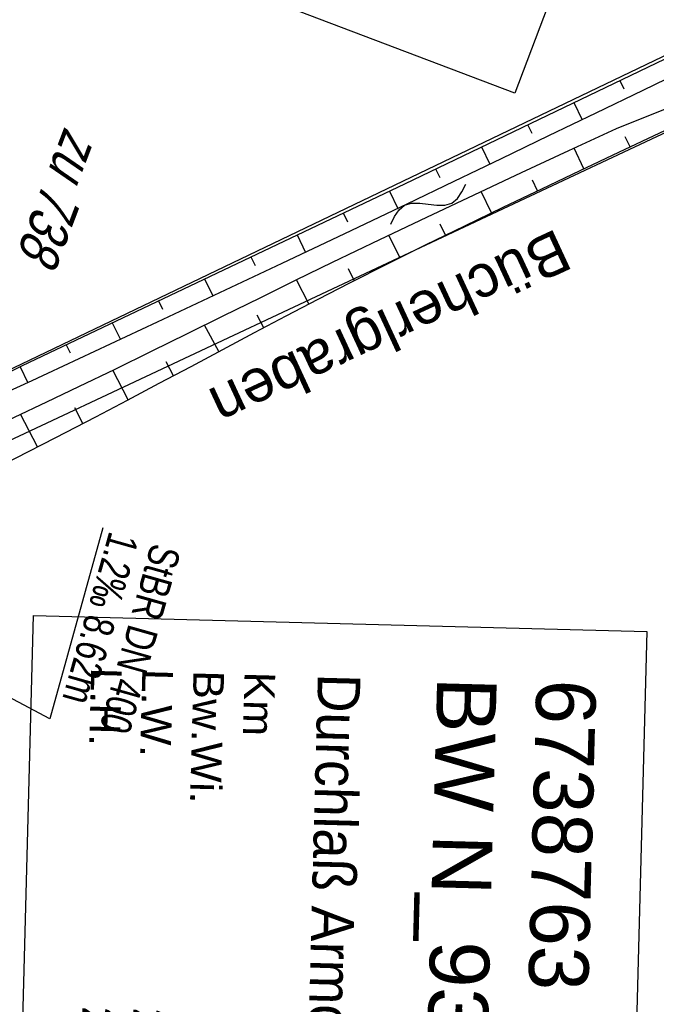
# Model space of a CAD drawing. Extents: x 508885 to 509191, y 457896 to 458644.
# Tile 52 of 57: x 509083 to 509120, y 458535 to 458593. Entities that reach past the tile are written whole.
import ezdxf

# ---------------------------------------------------------------- set-up
doc = ezdxf.new("R2010")
doc.units = 0
doc.header["$LTSCALE"] = 10
doc.header["$MEASUREMENT"] = 0
doc.linetypes.add('AUSGEZOGEN', pattern=[0])
doc.linetypes.add('LT00', pattern=[0])
doc.layers.get('0').update_dxf_attribs({"linetype": 'LT00'})
for name, color, linetype in [('--EK_Haltung-Text', 140, 'LT00'), ('--WASSER_NUTZUNG', 180, 'Continuous'), ('BW_TEXT_A', 20, 'AUSGEZOGEN'), ('BW_TEXT_B', 20, 'AUSGEZOGEN'), ('DFK_FLUR_NR', 250, 'LT00'), ('DFK_KATASTER', 250, 'LT00'), ('GEWÄSSERNAME', 255, 'Continuous'), ('V111_BOESCH', 250, 'LT00'), ('V111_BOSCHUNG', 250, 'LT00'), ('V111_RASTER', 250, 'LT00'), ('V112_BOESCH', 250, 'LT00'), ('V112_BOSCHUNG', 250, 'LT00')]:
    doc.layers.add(name, color=color, linetype=linetype)
doc.styles.add('Beschrift', font='ARIAL.TTF')
doc.styles.add('Haltungsbeschriftung', font='ARIAL.TTF', dxfattribs={"width": 0.75})
doc.styles.get("Standard").update_dxf_attribs({"font": 'ARIAL.TTF'})

# ---------------------------------------------------------------- blocks, each defined once
blk = doc.blocks.new('SYMB7251')
at = {"color": 0, "linetype": 'ByBlock'}
for points in [[(-0.25, 0), (-0.208333, 0.028889), (-0.166667, 0.051111), (-0.125, 0.06), (-0.083333, 0.051111), (-0.041667, 0.028889), (0, 0)], [(0, 0), (0.041667, -0.028889), (0.083333, -0.051111), (0.125, -0.06), (0.166667, -0.051111), (0.208333, -0.028889), (0.25, 0)]]:
    blk.add_lwpolyline(points, dxfattribs=at)

msp = doc.modelspace()

# ---------------------------------------------------------------- linework, layer by layer
at = {"layer": 'DFK_KATASTER'}
for p, q in [((509071.06, 458567.129), (509190.997, 458624.577)), ((509071.69, 458563.379), (509130.53, 458590.979))]:
    msp.add_line(p, q, dxfattribs=at)
at = {"layer": 'V111_BOESCH'}
for points in [[(509072.121, 458567.177), (509074.257, 458568.382), (509083.009, 458572.72), (509105.436, 458583.383), (509139.37, 458599.679), (509161.459, 458610.399), (509186.317, 458622.193), (509190.994, 458624.471)], [(509070.941, 458564.19), (509072.034, 458564.721), (509073.127, 458565.249), (509075.006, 458566.148), (509076.888, 458567.04), (509078.772, 458567.927), (509080.657, 458568.812), (509082.542, 458569.698), (509084.424, 458570.588), (509086.304, 458571.484), (509088.438, 458572.514), (509090.567, 458573.553), (509092.693, 458574.597), (509094.818, 458575.645), (509096.943, 458576.693), (509099.07, 458577.737), (509101.199, 458578.776), (509103.963, 458580.108), (509106.733, 458581.427), (509109.508, 458582.736), (509112.287, 458584.037), (509115.068, 458585.332), (509117.85, 458586.626), (509128.901, 458591.038)], [(509122.186, 458590.188), (509119.412, 458588.856), (509116.639, 458587.521), (509113.867, 458586.184), (509111.095, 458584.847), (509108.322, 458583.513), (509105.547, 458582.182), (509101.89, 458580.439), (509098.228, 458578.705), (509094.563, 458576.978), (509090.896, 458575.257), (509087.227, 458573.538), (509083.557, 458571.822), (509074.577, 458567.736), (509074.088, 458567.43), (509073.596, 458567.129), (509073.098, 458566.839), (509072.592, 458566.565), (509072.017, 458566.281), (509071.435, 458566.01)], [(509073.118, 458562.535), (509075.49, 458563.717), (509077.86, 458564.901), (509080.228, 458566.09), (509082.592, 458567.287), (509084.951, 458568.494), (509087.303, 458569.713), (509089.169, 458570.693), (509091.031, 458571.679), (509092.891, 458572.669), (509094.751, 458573.66), (509096.612, 458574.649), (509098.475, 458575.632), (509100.343, 458576.608), (509102.216, 458577.572), (509104.453, 458578.702), (509106.698, 458579.815), (509108.95, 458580.914), (509111.208, 458582.002), (509113.47, 458583.082), (509115.735, 458584.155), (509118.001, 458585.226), (509128.616, 458590.242)]]:
    msp.add_lwpolyline(points, dxfattribs=at)
at = {"layer": 'V111_BOSCHUNG'}
for p, q in [((509118.054, 458589.443), (509118.299, 458588.941)), ((509115.35, 458588.144), (509115.841, 458587.136)), ((509112.645, 458586.845), (509112.892, 458586.339)), ((509118.654, 458585.535), (509118.374, 458586.129)), ((509109.941, 458585.547), (509110.436, 458584.53)), ((509115.942, 458584.253), (509115.366, 458585.471)), ((509107.236, 458584.248), (509107.484, 458583.739)), ((509113.231, 458582.968), (509112.939, 458583.586)), ((509104.53, 458582.953), (509105.027, 458581.934)), ((509110.528, 458581.676), (509109.925, 458582.931)), ((509101.821, 458581.665), (509102.07, 458581.154)), ((509107.832, 458580.371), (509107.52, 458581.011)), ((509099.111, 458580.376), (509099.608, 458579.358)), ((509105.149, 458579.05), (509104.49, 458580.36)), ((509096.402, 458579.088), (509096.648, 458578.582)), ((509102.474, 458577.703), (509102.128, 458578.381)), ((509093.692, 458577.8), (509094.18, 458576.798)), ((509099.811, 458576.331), (509099.08, 458577.742)), ((509090.983, 458576.512), (509091.224, 458576.017)), ((509088.273, 458575.224), (509088.748, 458574.25)), ((509097.16, 458574.939), (509096.771, 458575.677)), ((509094.515, 458573.534), (509093.686, 458575.087)), ((509085.564, 458573.935), (509085.797, 458573.457)), ((509091.867, 458572.124), (509091.43, 458572.943)), ((509082.856, 458572.645), (509083.311, 458571.71)), ((509089.212, 458570.716), (509088.3, 458572.447)), ((509086.55, 458569.321), (509086.075, 458570.234)), ((509083.878, 458567.943), (509082.894, 458569.864))]:
    msp.add_line(p, q, dxfattribs=at)
at = {"layer": 'V111_RASTER'}
msp.add_line((509100, 458547.516), (509100, 458529.016), dxfattribs=at)
at = {"layer": 'V112_BOESCH'}
for points in [[(509072.121, 458567.177), (509074.257, 458568.382), (509083.009, 458572.72), (509105.436, 458583.383), (509139.37, 458599.679), (509161.459, 458610.399), (509186.317, 458622.193), (509190.994, 458624.471)], [(509070.941, 458564.19), (509072.034, 458564.721), (509073.127, 458565.249), (509075.006, 458566.148), (509076.888, 458567.04), (509078.772, 458567.927), (509080.657, 458568.812), (509082.542, 458569.698), (509084.425, 458570.588), (509086.304, 458571.484), (509088.438, 458572.514), (509090.567, 458573.553), (509092.693, 458574.598), (509094.818, 458575.645), (509096.943, 458576.693), (509099.07, 458577.737), (509101.199, 458578.776), (509103.963, 458580.108), (509106.733, 458581.427), (509109.508, 458582.736), (509112.287, 458584.037), (509115.068, 458585.332), (509117.85, 458586.626), (509128.901, 458591.038)], [(509122.186, 458590.188), (509119.412, 458588.856), (509116.639, 458587.521), (509113.867, 458586.184), (509111.095, 458584.847), (509108.322, 458583.513), (509105.547, 458582.182), (509101.89, 458580.439), (509098.228, 458578.705), (509094.563, 458576.978), (509090.896, 458575.256), (509087.227, 458573.538), (509083.557, 458571.822), (509074.577, 458567.736), (509074.088, 458567.43), (509073.596, 458567.129), (509073.098, 458566.839), (509072.592, 458566.565), (509072.017, 458566.281), (509071.435, 458566.01)], [(509073.118, 458562.535), (509075.49, 458563.717), (509077.86, 458564.901), (509080.228, 458566.09), (509082.592, 458567.287), (509084.951, 458568.494), (509087.303, 458569.713), (509089.169, 458570.693), (509091.031, 458571.679), (509092.891, 458572.669), (509094.751, 458573.66), (509096.612, 458574.649), (509098.475, 458575.632), (509100.343, 458576.608), (509102.216, 458577.572), (509104.453, 458578.702), (509106.698, 458579.815), (509108.95, 458580.914), (509111.208, 458582.002), (509113.47, 458583.082), (509115.735, 458584.155), (509118.001, 458585.226), (509128.616, 458590.242)]]:
    msp.add_lwpolyline(points, dxfattribs=at)
at = {"layer": 'V112_BOSCHUNG'}
for p, q in [((509118.054, 458589.443), (509118.299, 458588.94)), ((509115.35, 458588.144), (509115.841, 458587.136)), ((509112.645, 458586.845), (509112.892, 458586.339)), ((509118.654, 458585.535), (509118.374, 458586.129)), ((509109.941, 458585.547), (509110.436, 458584.53)), ((509115.942, 458584.253), (509115.366, 458585.471)), ((509107.236, 458584.248), (509107.485, 458583.739)), ((509113.231, 458582.968), (509112.939, 458583.586)), ((509104.53, 458582.953), (509105.027, 458581.934)), ((509110.528, 458581.676), (509109.925, 458582.931)), ((509101.821, 458581.665), (509102.07, 458581.154)), ((509107.832, 458580.371), (509107.52, 458581.011)), ((509099.111, 458580.376), (509099.608, 458579.358)), ((509105.149, 458579.049), (509104.49, 458580.36)), ((509096.402, 458579.088), (509096.648, 458578.582)), ((509102.474, 458577.703), (509102.128, 458578.381)), ((509093.692, 458577.8), (509094.18, 458576.798)), ((509099.811, 458576.331), (509099.08, 458577.742)), ((509090.983, 458576.512), (509091.224, 458576.017)), ((509088.273, 458575.224), (509088.748, 458574.25)), ((509097.16, 458574.939), (509096.771, 458575.678)), ((509094.515, 458573.534), (509093.686, 458575.087)), ((509085.564, 458573.935), (509085.797, 458573.457)), ((509091.867, 458572.124), (509091.43, 458572.943)), ((509082.856, 458572.645), (509083.311, 458571.71)), ((509089.212, 458570.716), (509088.3, 458572.447)), ((509086.55, 458569.32), (509086.075, 458570.234)), ((509083.878, 458567.943), (509082.894, 458569.864))]:
    msp.add_line(p, q, dxfattribs=at)

# ---------------------------------------------------------------- block references
at = {"layer": '--WASSER_NUTZUNG', "xscale": 9.999999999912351, "yscale": 10.00000000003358, "zscale": 10, "rotation": 28.19352137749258}
msp.add_blockref('SYMB7251', (509106.813, 458582.182), dxfattribs=at)

# ---------------------------------------------------------------- texts
at = {"layer": 'DFK_FLUR_NR', "oblique": 13.754, "width": 0.75}
msp.add_text('zu 738', height=2.5, rotation=249.2379, dxfattribs=at).set_placement((509085.488, 458586.786))
at = {"layer": 'GEWÄSSERNAME', "insert": (509114.043, 458581.462), "char_height": 2.5, "attachment_point": 7, "rotation": 204.87049, "style": 'Beschrift'}
msp.add_mtext('Bücherlgraben', dxfattribs=at)
at = {"layer": 'V111_RASTER', "width": 1.017}
msp.add_text(' 509100', height=2.5, rotation=-89.99976, dxfattribs=at).set_placement((509101, 458547.516))

# ---------------------------------------------------------------- next in the draw order: texts
at = {"layer": 'BW_TEXT_A', "insert": (509116.67, 458554.245), "char_height": 2, "width": 37.55462, "attachment_point": 1, "rotation": 268.49251, "style": 'Beschrift', "bg_fill": 3, "box_fill_scale": 1.5, "bg_fill_color": 256, "bg_fill_transparency": 0}
msp.add_mtext('\\pt20;{\\Funir_o|c0;\\H1.75x;6738763\\fArial|b0|i0|c238|p34;\\H0.5714x;\\P\\ptz;\\H1.75x;BW N_93_B1\\fArial|b0|i0|c0|p34;67d\\fArial|b0|i0|c238|p34;\\W0.8;\\P\\H0.3714x;\\W1;\\P\\fArial|b0|i0|c0|p34;\\H1.924x;\\W0.9;Durchlaß Armco Thyssen\\fArial|b0|i0|c238|p34;\\P\\H0.1999x;\\W1;\\P\\pt8,20;\\H3.602x;K\\fArial|b0|i0|c0|p34;m^I^I\\fArial|b0|i0|c238|p34;1\\fArial|b0|i0|c0|p34;67.491\\fArial|b0|i0|c238|p34;\\PBw.Wi\\fArial|b0|i0|c0|p34;.^I^I61.08\\fArial|b0|i0|c238|p34; gon\\PL.W.^I\\fArial|b0|i0|c0|p34;                 2.00 \\fArial|b0|i0|c238|p34;m\\P\\fArial|b0|i0|c0|p34;L.H.^I                 2.00 m}', dxfattribs=at)
at = {"layer": 'BW_TEXT_B', "insert": (509123.408, 458627.221), "char_height": 2, "width": 37.55462, "attachment_point": 1, "rotation": 249.2379, "style": 'Beschrift', "bg_fill": 3, "box_fill_scale": 1.5, "bg_fill_color": 256, "bg_fill_transparency": 0}
msp.add_mtext('\\pt20;{\\Funir_o|c0;\\H1.75x;6738763\\fArial|b0|i0|c238|p34;\\H0.5714x;\\P\\ptz;\\H1.75x;BW N_93_B1\\fArial|b0|i0|c0|p34;67d\\fArial|b0|i0|c238|p34;\\W0.8;\\P\\H0.3714x;\\W1;\\P\\fArial|b0|i0|c0|p34;\\H1.924x;\\W0.9;Durchlaß Armco Thyssen\\fArial|b0|i0|c238|p34;\\P\\H0.1999x;\\W1;\\P\\pt8,20;\\H3.602x;K\\fArial|b0|i0|c0|p34;m^I^I\\fArial|b0|i0|c238|p34;1\\fArial|b0|i0|c0|p34;67.491\\fArial|b0|i0|c238|p34;\\PBw.Wi\\fArial|b0|i0|c0|p34;.^I^I61.08\\fArial|b0|i0|c238|p34; gon\\PL.W.^I\\fArial|b0|i0|c0|p34;                 2.00 \\fArial|b0|i0|c238|p34;m\\P\\fArial|b0|i0|c0|p34;L.H.^I                 2.00 m}', dxfattribs=at)

# ---------------------------------------------------------------- next in the draw order: linework, layer by layer
at = {"layer": '--EK_Haltung-Text', "flags": 128}
msp.add_lwpolyline([(509087.715, 458563.212), (509084.597, 458552.01), (509071.722, 458558.849)], dxfattribs=at)
at = {"layer": 'BW_TEXT_A'}
msp.add_lwpolyline([(509119.634, 458557.118), (509118.502, 458514.067), (509082.505, 458515.015), (509083.638, 458558.066)], close=True, dxfattribs=at)
at = {"layer": 'BW_TEXT_B'}
msp.add_lwpolyline([(509127.154, 458628.956), (509111.888, 458588.687), (509078.217, 458601.452), (509093.483, 458641.721)], close=True, dxfattribs=at)

# ---------------------------------------------------------------- next in the draw order: texts
at = {"layer": '--EK_Haltung-Text', "style": 'Haltungsbeschriftung', "width": 0.75}
for s, p in [('1.2‰ 8.62m', (509088.112, 458563.061)), ('StBR DN 400', (509090.577, 458562.368))]:
    msp.add_text(s, height=1.8, rotation=-105.71778, dxfattribs=at).set_placement(p)

doc.saveas('drawing.dxf')
